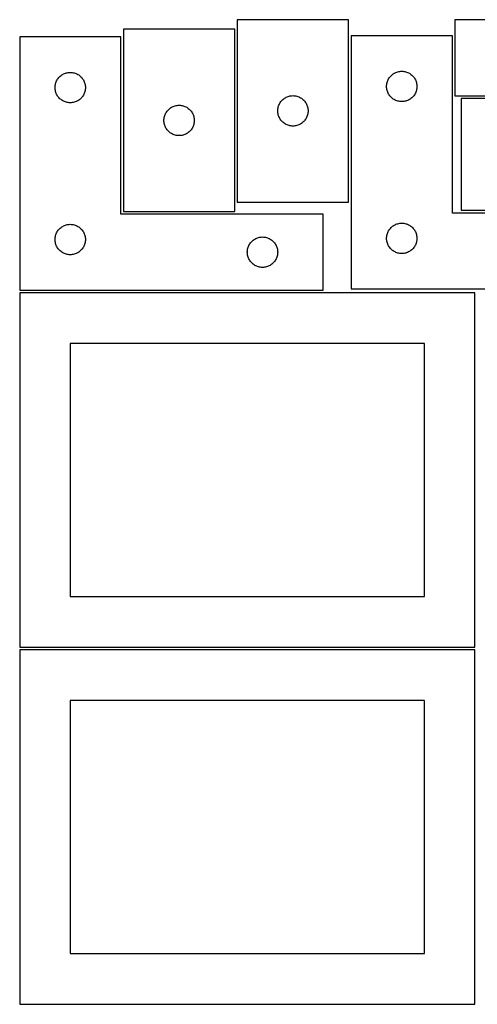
# Model space of a CAD drawing. Header units: millimetres. Extents: x 7 to 1243, y 7 to 2493.
# Tile 7 of 15: x 7 to 278, y 1910 to 2493. Entities that reach past the tile are written whole.
import ezdxf

# ---------------------------------------------------------------- set-up
doc = ezdxf.new("R2010")
doc.units = ezdxf.units.MM
doc.layers.add('CUT', color=7, linetype='CONTINUOUS', true_color=0x000000)

msp = doc.modelspace()

# ---------------------------------------------------------------- linework, layer by layer
at = {"layer": 'CUT'}
for p, q in [((201.57675, 2493.476106), (135.57675, 2493.476106)), ((135.57675, 2493.476106), (135.57675, 2385.476106)), ((201.57675, 2385.476106), (201.57675, 2493.476106)), ((444.63528, 2493.304234), (264.63528, 2493.304234)), ((264.63528, 2493.304234), (264.63528, 2448.304234)), ((68.051477, 2487.781768), (68.051477, 2379.781768)), ((134.051477, 2487.781768), (68.051477, 2487.781768)), ((134.051477, 2379.781768), (134.051477, 2487.781768)), ((66.520965, 2483.251496), (6.520965, 2483.251496)), ((6.520965, 2483.251496), (6.520965, 2333.251496)), ((66.520965, 2378.251496), (66.520965, 2483.251496)), ((263.097014, 2483.944367), (203.097014, 2483.944367)), ((203.097014, 2483.944367), (203.097014, 2333.944367)), ((263.097014, 2378.944367), (263.097014, 2483.944367)), ((32.540366, 2461.323351), (33.076814, 2461.566412)), ((33.076814, 2461.566412), (33.628009, 2461.773867)), ((33.628009, 2461.773867), (34.191593, 2461.944829)), ((34.191593, 2461.944829), (34.765152, 2462.078564)), ((34.765152, 2462.078564), (35.346229, 2462.1745)), ((35.346229, 2462.1745), (35.932336, 2462.232227)), ((35.932336, 2462.232227), (36.520965, 2462.251496)), ((36.520965, 2462.251496), (37.109593, 2462.232227)), ((37.109593, 2462.232227), (37.6957, 2462.1745)), ((37.6957, 2462.1745), (38.276778, 2462.078564)), ((38.276778, 2462.078564), (38.850336, 2461.944829)), ((38.850336, 2461.944829), (39.41392, 2461.773867)), ((39.41392, 2461.773867), (39.965116, 2461.566412)), ((39.965116, 2461.566412), (40.501563, 2461.323351)), ((227.618162, 2461.084547), (228.096882, 2461.427594)), ((228.096882, 2461.427594), (228.597014, 2461.738596)), ((228.597014, 2461.738596), (229.116416, 2462.016222)), ((229.116416, 2462.016222), (229.652864, 2462.259283)), ((229.652864, 2462.259283), (230.204059, 2462.466738)), ((230.204059, 2462.466738), (230.767643, 2462.6377)), ((230.767643, 2462.6377), (231.341202, 2462.771435)), ((231.341202, 2462.771435), (231.922279, 2462.867371)), ((231.922279, 2462.867371), (232.508386, 2462.925098)), ((232.508386, 2462.925098), (233.097014, 2462.944367)), ((233.097014, 2462.944367), (233.685643, 2462.925098)), ((233.685643, 2462.925098), (234.27175, 2462.867371)), ((234.27175, 2462.867371), (234.852827, 2462.771435)), ((234.852827, 2462.771435), (235.426386, 2462.6377)), ((235.426386, 2462.6377), (235.98997, 2462.466738)), ((235.98997, 2462.466738), (236.541165, 2462.259283)), ((236.541165, 2462.259283), (237.077613, 2462.016222)), ((237.077613, 2462.016222), (237.597014, 2461.738596)), ((237.597014, 2461.738596), (238.097147, 2461.427594)), ((238.097147, 2461.427594), (238.575867, 2461.084547)), ((27.693897, 2455.007309), (27.827632, 2455.580868)), ((27.827632, 2455.580868), (27.998593, 2456.144451)), ((27.998593, 2456.144451), (28.206049, 2456.695647)), ((28.206049, 2456.695647), (28.44911, 2457.232094)), ((28.44911, 2457.232094), (28.726736, 2457.751496)), ((28.726736, 2457.751496), (29.037738, 2458.251628)), ((29.037738, 2458.251628), (29.380785, 2458.730349)), ((29.380785, 2458.730349), (29.754406, 2459.185609)), ((29.754406, 2459.185609), (30.157004, 2459.615457)), ((30.157004, 2459.615457), (30.586852, 2460.018054)), ((30.586852, 2460.018054), (31.042112, 2460.391676)), ((31.042112, 2460.391676), (31.520833, 2460.734723)), ((31.520833, 2460.734723), (32.020965, 2461.045725)), ((32.020965, 2461.045725), (32.540366, 2461.323351)), ((40.501563, 2461.323351), (41.020965, 2461.045725)), ((41.020965, 2461.045725), (41.521097, 2460.734723)), ((41.521097, 2460.734723), (41.999817, 2460.391676)), ((41.999817, 2460.391676), (42.455077, 2460.018054)), ((42.455077, 2460.018054), (42.884926, 2459.615457)), ((42.884926, 2459.615457), (43.287523, 2459.185609)), ((43.287523, 2459.185609), (43.661145, 2458.730349)), ((43.661145, 2458.730349), (44.004191, 2458.251628)), ((44.004191, 2458.251628), (44.315193, 2457.751496)), ((44.315193, 2457.751496), (44.592819, 2457.232094)), ((44.592819, 2457.232094), (44.83588, 2456.695647)), ((44.83588, 2456.695647), (45.043336, 2456.144451)), ((45.043336, 2456.144451), (45.214297, 2455.580868)), ((45.214297, 2455.580868), (45.348032, 2455.007309)), ((224.174011, 2455.119103), (224.269947, 2455.70018)), ((224.269947, 2455.70018), (224.403682, 2456.273739)), ((224.403682, 2456.273739), (224.574643, 2456.837322)), ((224.574643, 2456.837322), (224.782099, 2457.388518)), ((224.782099, 2457.388518), (225.02516, 2457.924966)), ((225.02516, 2457.924966), (225.302786, 2458.444367)), ((225.302786, 2458.444367), (225.613788, 2458.944499)), ((225.613788, 2458.944499), (225.956834, 2459.42322)), ((225.956834, 2459.42322), (226.330456, 2459.87848)), ((226.330456, 2459.87848), (226.733053, 2460.308328)), ((226.733053, 2460.308328), (227.162902, 2460.710926)), ((227.162902, 2460.710926), (227.618162, 2461.084547)), ((238.575867, 2461.084547), (239.031127, 2460.710926)), ((239.031127, 2460.710926), (239.460975, 2460.308328)), ((239.460975, 2460.308328), (239.863573, 2459.87848)), ((239.863573, 2459.87848), (240.237195, 2459.42322)), ((240.237195, 2459.42322), (240.580241, 2458.944499)), ((240.580241, 2458.944499), (240.891243, 2458.444367)), ((240.891243, 2458.444367), (241.168869, 2457.924966)), ((241.168869, 2457.924966), (241.41193, 2457.388518)), ((241.41193, 2457.388518), (241.619386, 2456.837322)), ((241.619386, 2456.837322), (241.790347, 2456.273739)), ((241.790347, 2456.273739), (241.924082, 2455.70018)), ((241.924082, 2455.70018), (242.020018, 2455.119103)), ((27.520965, 2453.251496), (27.540234, 2453.840124)), ((27.540234, 2452.662868), (27.520965, 2453.251496)), ((27.540234, 2453.840124), (27.597961, 2454.426232)), ((27.597961, 2452.07676), (27.540234, 2452.662868)), ((27.597961, 2454.426232), (27.693897, 2455.007309)), ((27.693897, 2451.495683), (27.597961, 2452.07676)), ((27.827632, 2450.922125), (27.693897, 2451.495683)), ((27.998593, 2450.358541), (27.827632, 2450.922125)), ((28.206049, 2449.807345), (27.998593, 2450.358541)), ((28.44911, 2449.270898), (28.206049, 2449.807345)), ((44.83588, 2449.807345), (44.592819, 2449.270898)), ((45.043336, 2450.358541), (44.83588, 2449.807345)), ((45.214297, 2450.922125), (45.043336, 2450.358541)), ((45.348032, 2451.495683), (45.214297, 2450.922125)), ((45.348032, 2455.007309), (45.443968, 2454.426232)), ((45.443968, 2452.07676), (45.348032, 2451.495683)), ((45.443968, 2454.426232), (45.501695, 2453.840124)), ((45.501695, 2452.662868), (45.443968, 2452.07676)), ((45.501695, 2453.840124), (45.520965, 2453.251496)), ((45.520965, 2453.251496), (45.501695, 2452.662868)), ((224.097014, 2453.944367), (224.116284, 2454.532995)), ((224.116284, 2453.355739), (224.097014, 2453.944367)), ((224.116284, 2454.532995), (224.174011, 2455.119103)), ((224.174011, 2452.769632), (224.116284, 2453.355739)), ((224.269947, 2452.188554), (224.174011, 2452.769632)), ((224.403682, 2451.614996), (224.269947, 2452.188554)), ((224.574643, 2451.051412), (224.403682, 2451.614996)), ((224.782099, 2450.500216), (224.574643, 2451.051412)), ((225.02516, 2449.963769), (224.782099, 2450.500216)), ((225.302786, 2449.444367), (225.02516, 2449.963769)), ((241.168869, 2449.963769), (240.891243, 2449.444367)), ((241.41193, 2450.500216), (241.168869, 2449.963769)), ((241.619386, 2451.051412), (241.41193, 2450.500216)), ((241.790347, 2451.614996), (241.619386, 2451.051412)), ((241.924082, 2452.188554), (241.790347, 2451.614996)), ((242.020018, 2452.769632), (241.924082, 2452.188554)), ((242.020018, 2455.119103), (242.077745, 2454.532995)), ((242.077745, 2453.355739), (242.020018, 2452.769632)), ((242.077745, 2454.532995), (242.097014, 2453.944367)), ((242.097014, 2453.944367), (242.077745, 2453.355739)), ((28.726736, 2448.751496), (28.44911, 2449.270898)), ((29.037738, 2448.251364), (28.726736, 2448.751496)), ((29.380785, 2447.772643), (29.037738, 2448.251364)), ((29.754406, 2447.317384), (29.380785, 2447.772643)), ((30.157004, 2446.887535), (29.754406, 2447.317384)), ((30.586852, 2446.484938), (30.157004, 2446.887535)), ((31.042112, 2446.111316), (30.586852, 2446.484938)), ((31.520833, 2445.76827), (31.042112, 2446.111316)), ((32.020965, 2445.457268), (31.520833, 2445.76827)), ((32.540366, 2445.179642), (32.020965, 2445.457268)), ((33.076814, 2444.93658), (32.540366, 2445.179642)), ((33.628009, 2444.729125), (33.076814, 2444.93658)), ((34.191593, 2444.558164), (33.628009, 2444.729125)), ((34.765152, 2444.424429), (34.191593, 2444.558164)), ((35.346229, 2444.328492), (34.765152, 2444.424429)), ((35.932336, 2444.270766), (35.346229, 2444.328492)), ((36.520965, 2444.251496), (35.932336, 2444.270766)), ((37.109593, 2444.270766), (36.520965, 2444.251496)), ((37.6957, 2444.328492), (37.109593, 2444.270766)), ((38.276778, 2444.424429), (37.6957, 2444.328492)), ((38.850336, 2444.558164), (38.276778, 2444.424429)), ((39.41392, 2444.729125), (38.850336, 2444.558164)), ((39.965116, 2444.93658), (39.41392, 2444.729125)), ((40.501563, 2445.179642), (39.965116, 2444.93658)), ((41.020965, 2445.457268), (40.501563, 2445.179642)), ((41.521097, 2445.76827), (41.020965, 2445.457268)), ((41.999817, 2446.111316), (41.521097, 2445.76827)), ((42.455077, 2446.484938), (41.999817, 2446.111316)), ((42.884926, 2446.887535), (42.455077, 2446.484938)), ((43.287523, 2447.317384), (42.884926, 2446.887535)), ((43.661145, 2447.772643), (43.287523, 2447.317384)), ((44.004191, 2448.251364), (43.661145, 2447.772643)), ((44.315193, 2448.751496), (44.004191, 2448.251364)), ((44.592819, 2449.270898), (44.315193, 2448.751496)), ((160.504895, 2443.456705), (160.782521, 2443.976106)), ((160.782521, 2443.976106), (161.093524, 2444.476238)), ((161.093524, 2444.476238), (161.43657, 2444.954959)), ((161.43657, 2444.954959), (161.810192, 2445.410219)), ((161.810192, 2445.410219), (162.212789, 2445.840067)), ((162.212789, 2445.840067), (162.642638, 2446.242665)), ((162.642638, 2446.242665), (163.097897, 2446.616286)), ((163.097897, 2446.616286), (163.576618, 2446.959333)), ((163.576618, 2446.959333), (164.07675, 2447.270335)), ((164.07675, 2447.270335), (164.596152, 2447.547961)), ((164.596152, 2447.547961), (165.132599, 2447.791022)), ((165.132599, 2447.791022), (165.683795, 2447.998478)), ((165.683795, 2447.998478), (166.247379, 2448.169439)), ((166.247379, 2448.169439), (166.820937, 2448.303174)), ((166.820937, 2448.303174), (167.402014, 2448.39911)), ((167.402014, 2448.39911), (167.988122, 2448.456837)), ((167.988122, 2448.456837), (168.57675, 2448.476106)), ((168.57675, 2448.476106), (169.165378, 2448.456837)), ((169.165378, 2448.456837), (169.751486, 2448.39911)), ((169.751486, 2448.39911), (170.332563, 2448.303174)), ((170.332563, 2448.303174), (170.906122, 2448.169439)), ((170.906122, 2448.169439), (171.469705, 2447.998478)), ((171.469705, 2447.998478), (172.020901, 2447.791022)), ((172.020901, 2447.791022), (172.557348, 2447.547961)), ((172.557348, 2447.547961), (173.07675, 2447.270335)), ((173.07675, 2447.270335), (173.576882, 2446.959333)), ((173.576882, 2446.959333), (174.055603, 2446.616286)), ((174.055603, 2446.616286), (174.510862, 2446.242665)), ((174.510862, 2446.242665), (174.940711, 2445.840067)), ((174.940711, 2445.840067), (175.343308, 2445.410219)), ((175.343308, 2445.410219), (175.71693, 2444.954959)), ((175.71693, 2444.954959), (176.059977, 2444.476238)), ((176.059977, 2444.476238), (176.370979, 2443.976106)), ((176.370979, 2443.976106), (176.648605, 2443.456705)), ((225.613788, 2448.944235), (225.302786, 2449.444367)), ((225.956834, 2448.465514), (225.613788, 2448.944235)), ((226.330456, 2448.010255), (225.956834, 2448.465514)), ((226.733053, 2447.580406), (226.330456, 2448.010255)), ((227.162902, 2447.177809), (226.733053, 2447.580406)), ((227.618162, 2446.804187), (227.162902, 2447.177809)), ((228.096882, 2446.461141), (227.618162, 2446.804187)), ((228.597014, 2446.150139), (228.096882, 2446.461141)), ((229.116416, 2445.872513), (228.597014, 2446.150139)), ((229.652864, 2445.629452), (229.116416, 2445.872513)), ((230.204059, 2445.421996), (229.652864, 2445.629452)), ((230.767643, 2445.251035), (230.204059, 2445.421996)), ((231.341202, 2445.1173), (230.767643, 2445.251035)), ((231.922279, 2445.021364), (231.341202, 2445.1173)), ((232.508386, 2444.963637), (231.922279, 2445.021364)), ((233.097014, 2444.944367), (232.508386, 2444.963637)), ((233.685643, 2444.963637), (233.097014, 2444.944367)), ((234.27175, 2445.021364), (233.685643, 2444.963637)), ((234.852827, 2445.1173), (234.27175, 2445.021364)), ((235.426386, 2445.251035), (234.852827, 2445.1173)), ((235.98997, 2445.421996), (235.426386, 2445.251035)), ((236.541165, 2445.629452), (235.98997, 2445.421996)), ((237.077613, 2445.872513), (236.541165, 2445.629452)), ((237.597014, 2446.150139), (237.077613, 2445.872513)), ((238.097147, 2446.461141), (237.597014, 2446.150139)), ((238.575867, 2446.804187), (238.097147, 2446.461141)), ((239.031127, 2447.177809), (238.575867, 2446.804187)), ((239.460975, 2447.580406), (239.031127, 2447.177809)), ((239.863573, 2448.010255), (239.460975, 2447.580406)), ((240.237195, 2448.465514), (239.863573, 2448.010255)), ((240.580241, 2448.944235), (240.237195, 2448.465514)), ((240.891243, 2449.444367), (240.580241, 2448.944235)), ((264.63528, 2448.304234), (384.63528, 2448.304234)), ((376.309844, 2446.712922), (268.309844, 2446.712922)), ((268.309844, 2446.712922), (268.309844, 2380.712922)), ((92.979622, 2437.762366), (93.257248, 2438.281768)), ((93.257248, 2438.281768), (93.56825, 2438.7819)), ((93.56825, 2438.7819), (93.911297, 2439.26062)), ((93.911297, 2439.26062), (94.284919, 2439.71588)), ((94.284919, 2439.71588), (94.687516, 2440.145729)), ((94.687516, 2440.145729), (95.117364, 2440.548326)), ((95.117364, 2440.548326), (95.572624, 2440.921948)), ((95.572624, 2440.921948), (96.051345, 2441.264994)), ((96.051345, 2441.264994), (96.551477, 2441.575996)), ((96.551477, 2441.575996), (97.070879, 2441.853622)), ((97.070879, 2441.853622), (97.607326, 2442.096683)), ((97.607326, 2442.096683), (98.158522, 2442.304139)), ((98.158522, 2442.304139), (98.722105, 2442.4751)), ((98.722105, 2442.4751), (99.295664, 2442.608835)), ((99.295664, 2442.608835), (99.876741, 2442.704771)), ((99.876741, 2442.704771), (100.462849, 2442.762498)), ((100.462849, 2442.762498), (101.051477, 2442.781768)), ((101.051477, 2442.781768), (101.640105, 2442.762498)), ((101.640105, 2442.762498), (102.226213, 2442.704771)), ((102.226213, 2442.704771), (102.80729, 2442.608835)), ((102.80729, 2442.608835), (103.380848, 2442.4751)), ((103.380848, 2442.4751), (103.944432, 2442.304139)), ((103.944432, 2442.304139), (104.495628, 2442.096683)), ((104.495628, 2442.096683), (105.032075, 2441.853622)), ((105.032075, 2441.853622), (105.551477, 2441.575996)), ((105.551477, 2441.575996), (106.051609, 2441.264994)), ((106.051609, 2441.264994), (106.53033, 2440.921948)), ((106.53033, 2440.921948), (106.985589, 2440.548326)), ((106.985589, 2440.548326), (107.415438, 2440.145729)), ((107.415438, 2440.145729), (107.818035, 2439.71588)), ((107.818035, 2439.71588), (108.191657, 2439.26062)), ((108.191657, 2439.26062), (108.534703, 2438.7819)), ((108.534703, 2438.7819), (108.845705, 2438.281768)), ((108.845705, 2438.281768), (109.123332, 2437.762366)), ((159.57675, 2439.476106), (159.59602, 2440.064735)), ((159.59602, 2438.887478), (159.57675, 2439.476106)), ((159.59602, 2440.064735), (159.653746, 2440.650842)), ((159.653746, 2438.301371), (159.59602, 2438.887478)), ((159.653746, 2440.650842), (159.749683, 2441.231919)), ((159.749683, 2437.720293), (159.653746, 2438.301371)), ((159.749683, 2441.231919), (159.883418, 2441.805478)), ((159.883418, 2441.805478), (160.054379, 2442.369062)), ((160.054379, 2442.369062), (160.261834, 2442.920257)), ((160.261834, 2442.920257), (160.504895, 2443.456705)), ((176.648605, 2443.456705), (176.891666, 2442.920257)), ((176.891666, 2442.920257), (177.099121, 2442.369062)), ((177.099121, 2442.369062), (177.270083, 2441.805478)), ((177.270083, 2441.805478), (177.403818, 2441.231919)), ((177.403818, 2441.231919), (177.499754, 2440.650842)), ((177.499754, 2438.301371), (177.403818, 2437.720293)), ((177.499754, 2440.650842), (177.55748, 2440.064735)), ((177.55748, 2438.887478), (177.499754, 2438.301371)), ((177.55748, 2440.064735), (177.57675, 2439.476106)), ((177.57675, 2439.476106), (177.55748, 2438.887478)), ((92.051477, 2433.781768), (92.070747, 2434.370396)), ((92.070747, 2433.193139), (92.051477, 2433.781768)), ((92.070747, 2434.370396), (92.128473, 2434.956503)), ((92.128473, 2432.607032), (92.070747, 2433.193139)), ((92.128473, 2434.956503), (92.224409, 2435.53758)), ((92.224409, 2432.025955), (92.128473, 2432.607032)), ((92.224409, 2435.53758), (92.358144, 2436.111139)), ((92.358144, 2436.111139), (92.529106, 2436.674723)), ((92.529106, 2436.674723), (92.736561, 2437.225918)), ((92.736561, 2437.225918), (92.979622, 2437.762366)), ((109.123332, 2437.762366), (109.366393, 2437.225918)), ((109.366393, 2437.225918), (109.573848, 2436.674723)), ((109.573848, 2436.674723), (109.744809, 2436.111139)), ((109.744809, 2436.111139), (109.878544, 2435.53758)), ((109.878544, 2435.53758), (109.974481, 2434.956503)), ((109.974481, 2432.607032), (109.878544, 2432.025955)), ((109.974481, 2434.956503), (110.032207, 2434.370396)), ((110.032207, 2433.193139), (109.974481, 2432.607032)), ((110.032207, 2434.370396), (110.051477, 2433.781768)), ((110.051477, 2433.781768), (110.032207, 2433.193139)), ((159.883418, 2437.146735), (159.749683, 2437.720293)), ((160.054379, 2436.583151), (159.883418, 2437.146735)), ((160.261834, 2436.031955), (160.054379, 2436.583151)), ((160.504895, 2435.495508), (160.261834, 2436.031955)), ((160.782521, 2434.976106), (160.504895, 2435.495508)), ((161.093524, 2434.475974), (160.782521, 2434.976106)), ((161.43657, 2433.997253), (161.093524, 2434.475974)), ((161.810192, 2433.541994), (161.43657, 2433.997253)), ((162.212789, 2433.112145), (161.810192, 2433.541994)), ((162.642638, 2432.709548), (162.212789, 2433.112145)), ((163.097897, 2432.335926), (162.642638, 2432.709548)), ((163.576618, 2431.99288), (163.097897, 2432.335926)), ((174.055603, 2432.335926), (173.576882, 2431.99288)), ((174.510862, 2432.709548), (174.055603, 2432.335926)), ((174.940711, 2433.112145), (174.510862, 2432.709548)), ((175.343308, 2433.541994), (174.940711, 2433.112145)), ((175.71693, 2433.997253), (175.343308, 2433.541994)), ((176.059977, 2434.475974), (175.71693, 2433.997253)), ((176.370979, 2434.976106), (176.059977, 2434.475974)), ((176.648605, 2435.495508), (176.370979, 2434.976106)), ((176.891666, 2436.031955), (176.648605, 2435.495508)), ((177.099121, 2436.583151), (176.891666, 2436.031955)), ((177.270083, 2437.146735), (177.099121, 2436.583151)), ((177.403818, 2437.720293), (177.270083, 2437.146735)), ((92.358144, 2431.452396), (92.224409, 2432.025955)), ((92.529106, 2430.888812), (92.358144, 2431.452396)), ((92.736561, 2430.337617), (92.529106, 2430.888812)), ((92.979622, 2429.801169), (92.736561, 2430.337617)), ((93.257248, 2429.281768), (92.979622, 2429.801169)), ((93.56825, 2428.781635), (93.257248, 2429.281768)), ((93.911297, 2428.302915), (93.56825, 2428.781635)), ((94.284919, 2427.847655), (93.911297, 2428.302915)), ((94.687516, 2427.417806), (94.284919, 2427.847655)), ((95.117364, 2427.015209), (94.687516, 2427.417806)), ((95.572624, 2426.641587), (95.117364, 2427.015209)), ((96.051345, 2426.298541), (95.572624, 2426.641587)), ((106.53033, 2426.641587), (106.051609, 2426.298541)), ((106.985589, 2427.015209), (106.53033, 2426.641587)), ((107.415438, 2427.417806), (106.985589, 2427.015209)), ((107.818035, 2427.847655), (107.415438, 2427.417806)), ((108.191657, 2428.302915), (107.818035, 2427.847655)), ((108.534703, 2428.781635), (108.191657, 2428.302915)), ((108.845705, 2429.281768), (108.534703, 2428.781635)), ((109.123332, 2429.801169), (108.845705, 2429.281768)), ((109.366393, 2430.337617), (109.123332, 2429.801169)), ((109.573848, 2430.888812), (109.366393, 2430.337617)), ((109.744809, 2431.452396), (109.573848, 2430.888812)), ((109.878544, 2432.025955), (109.744809, 2431.452396)), ((164.07675, 2431.681878), (163.576618, 2431.99288)), ((164.596152, 2431.404252), (164.07675, 2431.681878)), ((165.132599, 2431.161191), (164.596152, 2431.404252)), ((165.683795, 2430.953735), (165.132599, 2431.161191)), ((166.247379, 2430.782774), (165.683795, 2430.953735)), ((166.820937, 2430.649039), (166.247379, 2430.782774)), ((167.402014, 2430.553103), (166.820937, 2430.649039)), ((167.988122, 2430.495376), (167.402014, 2430.553103)), ((168.57675, 2430.476106), (167.988122, 2430.495376)), ((169.165378, 2430.495376), (168.57675, 2430.476106)), ((169.751486, 2430.553103), (169.165378, 2430.495376)), ((170.332563, 2430.649039), (169.751486, 2430.553103)), ((170.906122, 2430.782774), (170.332563, 2430.649039)), ((171.469705, 2430.953735), (170.906122, 2430.782774)), ((172.020901, 2431.161191), (171.469705, 2430.953735)), ((172.557348, 2431.404252), (172.020901, 2431.161191)), ((173.07675, 2431.681878), (172.557348, 2431.404252)), ((173.576882, 2431.99288), (173.07675, 2431.681878)), ((96.551477, 2425.987539), (96.051345, 2426.298541)), ((97.070879, 2425.709913), (96.551477, 2425.987539)), ((97.607326, 2425.466852), (97.070879, 2425.709913)), ((98.158522, 2425.259396), (97.607326, 2425.466852)), ((98.722105, 2425.088435), (98.158522, 2425.259396)), ((99.295664, 2424.9547), (98.722105, 2425.088435)), ((99.876741, 2424.858764), (99.295664, 2424.9547)), ((100.462849, 2424.801037), (99.876741, 2424.858764)), ((101.051477, 2424.781768), (100.462849, 2424.801037)), ((101.640105, 2424.801037), (101.051477, 2424.781768)), ((102.226213, 2424.858764), (101.640105, 2424.801037)), ((102.80729, 2424.9547), (102.226213, 2424.858764)), ((103.380848, 2425.088435), (102.80729, 2424.9547)), ((103.944432, 2425.259396), (103.380848, 2425.088435)), ((104.495628, 2425.466852), (103.944432, 2425.259396)), ((105.032075, 2425.709913), (104.495628, 2425.466852)), ((105.551477, 2425.987539), (105.032075, 2425.709913)), ((106.051609, 2426.298541), (105.551477, 2425.987539)), ((68.051477, 2379.781768), (134.051477, 2379.781768)), ((135.57675, 2385.476106), (201.57675, 2385.476106)), ((268.309844, 2380.712922), (376.309844, 2380.712922)), ((186.520965, 2378.251496), (66.520965, 2378.251496)), ((186.520965, 2333.251496), (186.520965, 2378.251496)), ((383.097014, 2378.944367), (263.097014, 2378.944367)), ((28.726736, 2367.751496), (29.037738, 2368.251628)), ((29.037738, 2368.251628), (29.380785, 2368.730349)), ((29.380785, 2368.730349), (29.754406, 2369.185609)), ((29.754406, 2369.185609), (30.157004, 2369.615457)), ((30.157004, 2369.615457), (30.586852, 2370.018054)), ((30.586852, 2370.018054), (31.042112, 2370.391676)), ((31.042112, 2370.391676), (31.520833, 2370.734723)), ((31.520833, 2370.734723), (32.020965, 2371.045725)), ((32.020965, 2371.045725), (32.540366, 2371.323351)), ((32.540366, 2371.323351), (33.076814, 2371.566412)), ((33.076814, 2371.566412), (33.628009, 2371.773867)), ((33.628009, 2371.773867), (34.191593, 2371.944829)), ((34.191593, 2371.944829), (34.765152, 2372.078564)), ((34.765152, 2372.078564), (35.346229, 2372.1745)), ((35.346229, 2372.1745), (35.932336, 2372.232227)), ((35.932336, 2372.232227), (36.520965, 2372.251496)), ((36.520965, 2372.251496), (37.109593, 2372.232227)), ((37.109593, 2372.232227), (37.6957, 2372.1745)), ((37.6957, 2372.1745), (38.276778, 2372.078564)), ((38.276778, 2372.078564), (38.850336, 2371.944829)), ((38.850336, 2371.944829), (39.41392, 2371.773867)), ((39.41392, 2371.773867), (39.965116, 2371.566412)), ((39.965116, 2371.566412), (40.501563, 2371.323351)), ((40.501563, 2371.323351), (41.020965, 2371.045725)), ((41.020965, 2371.045725), (41.521097, 2370.734723)), ((41.521097, 2370.734723), (41.999817, 2370.391676)), ((41.999817, 2370.391676), (42.455077, 2370.018054)), ((42.455077, 2370.018054), (42.884926, 2369.615457)), ((42.884926, 2369.615457), (43.287523, 2369.185609)), ((43.287523, 2369.185609), (43.661145, 2368.730349)), ((43.661145, 2368.730349), (44.004191, 2368.251628)), ((44.004191, 2368.251628), (44.315193, 2367.751496)), ((225.02516, 2367.924966), (225.302786, 2368.444367)), ((225.302786, 2368.444367), (225.613788, 2368.944499)), ((225.613788, 2368.944499), (225.956834, 2369.42322)), ((225.956834, 2369.42322), (226.330456, 2369.87848)), ((226.330456, 2369.87848), (226.733053, 2370.308328)), ((226.733053, 2370.308328), (227.162902, 2370.710926)), ((227.162902, 2370.710926), (227.618162, 2371.084547)), ((227.618162, 2371.084547), (228.096882, 2371.427594)), ((228.096882, 2371.427594), (228.597014, 2371.738596)), ((228.597014, 2371.738596), (229.116416, 2372.016222)), ((229.116416, 2372.016222), (229.652864, 2372.259283)), ((229.652864, 2372.259283), (230.204059, 2372.466738)), ((230.204059, 2372.466738), (230.767643, 2372.6377)), ((230.767643, 2372.6377), (231.341202, 2372.771435)), ((231.341202, 2372.771435), (231.922279, 2372.867371)), ((231.922279, 2372.867371), (232.508386, 2372.925098)), ((232.508386, 2372.925098), (233.097014, 2372.944367)), ((233.097014, 2372.944367), (233.685643, 2372.925098)), ((233.685643, 2372.925098), (234.27175, 2372.867371)), ((234.27175, 2372.867371), (234.852827, 2372.771435)), ((234.852827, 2372.771435), (235.426386, 2372.6377)), ((235.426386, 2372.6377), (235.98997, 2372.466738)), ((235.98997, 2372.466738), (236.541165, 2372.259283)), ((236.541165, 2372.259283), (237.077613, 2372.016222)), ((237.077613, 2372.016222), (237.597014, 2371.738596)), ((237.597014, 2371.738596), (238.097147, 2371.427594)), ((238.097147, 2371.427594), (238.575867, 2371.084547)), ((238.575867, 2371.084547), (239.031127, 2370.710926)), ((239.031127, 2370.710926), (239.460975, 2370.308328)), ((239.460975, 2370.308328), (239.863573, 2369.87848)), ((239.863573, 2369.87848), (240.237195, 2369.42322)), ((240.237195, 2369.42322), (240.580241, 2368.944499)), ((240.580241, 2368.944499), (240.891243, 2368.444367)), ((240.891243, 2368.444367), (241.168869, 2367.924966)), ((27.520965, 2363.251496), (27.540234, 2363.840124)), ((27.540234, 2362.662868), (27.520965, 2363.251496)), ((27.540234, 2363.840124), (27.597961, 2364.426232)), ((27.597961, 2362.07676), (27.540234, 2362.662868)), ((27.597961, 2364.426232), (27.693897, 2365.007309)), ((27.693897, 2365.007309), (27.827632, 2365.580868)), ((27.827632, 2365.580868), (27.998593, 2366.144451)), ((27.998593, 2366.144451), (28.206049, 2366.695647)), ((28.206049, 2366.695647), (28.44911, 2367.232094)), ((28.44911, 2367.232094), (28.726736, 2367.751496)), ((44.315193, 2367.751496), (44.592819, 2367.232094)), ((44.592819, 2367.232094), (44.83588, 2366.695647)), ((44.83588, 2366.695647), (45.043336, 2366.144451)), ((45.043336, 2366.144451), (45.214297, 2365.580868)), ((45.214297, 2365.580868), (45.348032, 2365.007309)), ((45.348032, 2365.007309), (45.443968, 2364.426232)), ((45.443968, 2364.426232), (45.501695, 2363.840124)), ((45.501695, 2362.662868), (45.443968, 2362.07676)), ((45.501695, 2363.840124), (45.520965, 2363.251496)), ((45.520965, 2363.251496), (45.501695, 2362.662868)), ((144.157004, 2362.115457), (144.586852, 2362.518054)), ((144.586852, 2362.518054), (145.042112, 2362.891676)), ((145.042112, 2362.891676), (145.520833, 2363.234723)), ((145.520833, 2363.234723), (146.020965, 2363.545725)), ((146.020965, 2363.545725), (146.540366, 2363.823351)), ((146.540366, 2363.823351), (147.076814, 2364.066412)), ((147.076814, 2364.066412), (147.628009, 2364.273867)), ((147.628009, 2364.273867), (148.191593, 2364.444829)), ((148.191593, 2364.444829), (148.765152, 2364.578564)), ((148.765152, 2364.578564), (149.346229, 2364.6745)), ((149.346229, 2364.6745), (149.932336, 2364.732227)), ((149.932336, 2364.732227), (150.520965, 2364.751496)), ((150.520965, 2364.751496), (151.109593, 2364.732227)), ((151.109593, 2364.732227), (151.6957, 2364.6745)), ((151.6957, 2364.6745), (152.276778, 2364.578564)), ((152.276778, 2364.578564), (152.850336, 2364.444829)), ((152.850336, 2364.444829), (153.41392, 2364.273867)), ((153.41392, 2364.273867), (153.965116, 2364.066412)), ((153.965116, 2364.066412), (154.501563, 2363.823351)), ((154.501563, 2363.823351), (155.020965, 2363.545725)), ((155.020965, 2363.545725), (155.521097, 2363.234723)), ((155.521097, 2363.234723), (155.999817, 2362.891676)), ((155.999817, 2362.891676), (156.455077, 2362.518054)), ((156.455077, 2362.518054), (156.884926, 2362.115457)), ((224.097014, 2363.944367), (224.116284, 2364.532995)), ((224.116284, 2363.355739), (224.097014, 2363.944367)), ((224.116284, 2364.532995), (224.174011, 2365.119103)), ((224.174011, 2362.769632), (224.116284, 2363.355739)), ((224.174011, 2365.119103), (224.269947, 2365.70018)), ((224.269947, 2362.188554), (224.174011, 2362.769632)), ((224.269947, 2365.70018), (224.403682, 2366.273739)), ((224.403682, 2366.273739), (224.574643, 2366.837322)), ((224.574643, 2366.837322), (224.782099, 2367.388518)), ((224.782099, 2367.388518), (225.02516, 2367.924966)), ((241.168869, 2367.924966), (241.41193, 2367.388518)), ((241.41193, 2367.388518), (241.619386, 2366.837322)), ((241.619386, 2366.837322), (241.790347, 2366.273739)), ((241.790347, 2366.273739), (241.924082, 2365.70018)), ((241.924082, 2365.70018), (242.020018, 2365.119103)), ((242.020018, 2362.769632), (241.924082, 2362.188554)), ((242.020018, 2365.119103), (242.077745, 2364.532995)), ((242.077745, 2363.355739), (242.020018, 2362.769632)), ((242.077745, 2364.532995), (242.097014, 2363.944367)), ((242.097014, 2363.944367), (242.077745, 2363.355739)), ((27.693897, 2361.495683), (27.597961, 2362.07676)), ((27.827632, 2360.922125), (27.693897, 2361.495683)), ((27.998593, 2360.358541), (27.827632, 2360.922125)), ((28.206049, 2359.807345), (27.998593, 2360.358541)), ((28.44911, 2359.270898), (28.206049, 2359.807345)), ((28.726736, 2358.751496), (28.44911, 2359.270898)), ((29.037738, 2358.251364), (28.726736, 2358.751496)), ((29.380785, 2357.772643), (29.037738, 2358.251364)), ((29.754406, 2357.317384), (29.380785, 2357.772643)), ((30.157004, 2356.887535), (29.754406, 2357.317384)), ((30.586852, 2356.484938), (30.157004, 2356.887535)), ((31.042112, 2356.111316), (30.586852, 2356.484938)), ((42.455077, 2356.484938), (41.999817, 2356.111316)), ((42.884926, 2356.887535), (42.455077, 2356.484938)), ((43.287523, 2357.317384), (42.884926, 2356.887535)), ((43.661145, 2357.772643), (43.287523, 2357.317384)), ((44.004191, 2358.251364), (43.661145, 2357.772643)), ((44.315193, 2358.751496), (44.004191, 2358.251364)), ((44.592819, 2359.270898), (44.315193, 2358.751496)), ((44.83588, 2359.807345), (44.592819, 2359.270898)), ((45.043336, 2360.358541), (44.83588, 2359.807345)), ((45.214297, 2360.922125), (45.043336, 2360.358541)), ((45.348032, 2361.495683), (45.214297, 2360.922125)), ((45.443968, 2362.07676), (45.348032, 2361.495683)), ((141.540234, 2356.340124), (141.597961, 2356.926232)), ((141.597961, 2356.926232), (141.693897, 2357.507309)), ((141.693897, 2357.507309), (141.827632, 2358.080868)), ((141.827632, 2358.080868), (141.998593, 2358.644451)), ((141.998593, 2358.644451), (142.206049, 2359.195647)), ((142.206049, 2359.195647), (142.44911, 2359.732094)), ((142.44911, 2359.732094), (142.726736, 2360.251496)), ((142.726736, 2360.251496), (143.037738, 2360.751628)), ((143.037738, 2360.751628), (143.380785, 2361.230349)), ((143.380785, 2361.230349), (143.754406, 2361.685609)), ((143.754406, 2361.685609), (144.157004, 2362.115457)), ((156.884926, 2362.115457), (157.287523, 2361.685609)), ((157.287523, 2361.685609), (157.661145, 2361.230349)), ((157.661145, 2361.230349), (158.004191, 2360.751628)), ((158.004191, 2360.751628), (158.315193, 2360.251496)), ((158.315193, 2360.251496), (158.592819, 2359.732094)), ((158.592819, 2359.732094), (158.83588, 2359.195647)), ((158.83588, 2359.195647), (159.043336, 2358.644451)), ((159.043336, 2358.644451), (159.214297, 2358.080868)), ((159.214297, 2358.080868), (159.348032, 2357.507309)), ((159.348032, 2357.507309), (159.443968, 2356.926232)), ((159.443968, 2356.926232), (159.501695, 2356.340124)), ((224.403682, 2361.614996), (224.269947, 2362.188554)), ((224.574643, 2361.051412), (224.403682, 2361.614996)), ((224.782099, 2360.500216), (224.574643, 2361.051412)), ((225.02516, 2359.963769), (224.782099, 2360.500216)), ((225.302786, 2359.444367), (225.02516, 2359.963769)), ((225.613788, 2358.944235), (225.302786, 2359.444367)), ((225.956834, 2358.465514), (225.613788, 2358.944235)), ((226.330456, 2358.010255), (225.956834, 2358.465514)), ((226.733053, 2357.580406), (226.330456, 2358.010255)), ((227.162902, 2357.177809), (226.733053, 2357.580406)), ((227.618162, 2356.804187), (227.162902, 2357.177809)), ((228.096882, 2356.461141), (227.618162, 2356.804187)), ((228.597014, 2356.150139), (228.096882, 2356.461141)), ((238.097147, 2356.461141), (237.597014, 2356.150139)), ((238.575867, 2356.804187), (238.097147, 2356.461141)), ((239.031127, 2357.177809), (238.575867, 2356.804187)), ((239.460975, 2357.580406), (239.031127, 2357.177809)), ((239.863573, 2358.010255), (239.460975, 2357.580406)), ((240.237195, 2358.465514), (239.863573, 2358.010255)), ((240.580241, 2358.944235), (240.237195, 2358.465514)), ((240.891243, 2359.444367), (240.580241, 2358.944235)), ((241.168869, 2359.963769), (240.891243, 2359.444367)), ((241.41193, 2360.500216), (241.168869, 2359.963769)), ((241.619386, 2361.051412), (241.41193, 2360.500216)), ((241.790347, 2361.614996), (241.619386, 2361.051412)), ((241.924082, 2362.188554), (241.790347, 2361.614996)), ((31.520833, 2355.76827), (31.042112, 2356.111316)), ((32.020965, 2355.457268), (31.520833, 2355.76827)), ((32.540366, 2355.179642), (32.020965, 2355.457268)), ((33.076814, 2354.93658), (32.540366, 2355.179642)), ((33.628009, 2354.729125), (33.076814, 2354.93658)), ((34.191593, 2354.558164), (33.628009, 2354.729125)), ((34.765152, 2354.424429), (34.191593, 2354.558164)), ((35.346229, 2354.328492), (34.765152, 2354.424429)), ((35.932336, 2354.270766), (35.346229, 2354.328492)), ((36.520965, 2354.251496), (35.932336, 2354.270766)), ((37.109593, 2354.270766), (36.520965, 2354.251496)), ((37.6957, 2354.328492), (37.109593, 2354.270766)), ((38.276778, 2354.424429), (37.6957, 2354.328492)), ((38.850336, 2354.558164), (38.276778, 2354.424429)), ((39.41392, 2354.729125), (38.850336, 2354.558164)), ((39.965116, 2354.93658), (39.41392, 2354.729125)), ((40.501563, 2355.179642), (39.965116, 2354.93658)), ((41.020965, 2355.457268), (40.501563, 2355.179642)), ((41.521097, 2355.76827), (41.020965, 2355.457268)), ((41.999817, 2356.111316), (41.521097, 2355.76827)), ((141.520965, 2355.751496), (141.540234, 2356.340124)), ((141.540234, 2355.162868), (141.520965, 2355.751496)), ((141.597961, 2354.57676), (141.540234, 2355.162868)), ((141.693897, 2353.995683), (141.597961, 2354.57676)), ((141.827632, 2353.422125), (141.693897, 2353.995683)), ((141.998593, 2352.858541), (141.827632, 2353.422125)), ((142.206049, 2352.307345), (141.998593, 2352.858541)), ((142.44911, 2351.770898), (142.206049, 2352.307345)), ((142.726736, 2351.251496), (142.44911, 2351.770898)), ((143.037738, 2350.751364), (142.726736, 2351.251496)), ((143.380785, 2350.272643), (143.037738, 2350.751364)), ((158.004191, 2350.751364), (157.661145, 2350.272643)), ((158.315193, 2351.251496), (158.004191, 2350.751364)), ((158.592819, 2351.770898), (158.315193, 2351.251496)), ((158.83588, 2352.307345), (158.592819, 2351.770898)), ((159.043336, 2352.858541), (158.83588, 2352.307345)), ((159.214297, 2353.422125), (159.043336, 2352.858541)), ((159.348032, 2353.995683), (159.214297, 2353.422125)), ((159.443968, 2354.57676), (159.348032, 2353.995683)), ((159.501695, 2355.162868), (159.443968, 2354.57676)), ((159.501695, 2356.340124), (159.520965, 2355.751496)), ((159.520965, 2355.751496), (159.501695, 2355.162868)), ((229.116416, 2355.872513), (228.597014, 2356.150139)), ((229.652864, 2355.629452), (229.116416, 2355.872513)), ((230.204059, 2355.421996), (229.652864, 2355.629452)), ((230.767643, 2355.251035), (230.204059, 2355.421996)), ((231.341202, 2355.1173), (230.767643, 2355.251035)), ((231.922279, 2355.021364), (231.341202, 2355.1173)), ((232.508386, 2354.963637), (231.922279, 2355.021364)), ((233.097014, 2354.944367), (232.508386, 2354.963637)), ((233.685643, 2354.963637), (233.097014, 2354.944367)), ((234.27175, 2355.021364), (233.685643, 2354.963637)), ((234.852827, 2355.1173), (234.27175, 2355.021364)), ((235.426386, 2355.251035), (234.852827, 2355.1173)), ((235.98997, 2355.421996), (235.426386, 2355.251035)), ((236.541165, 2355.629452), (235.98997, 2355.421996)), ((237.077613, 2355.872513), (236.541165, 2355.629452)), ((237.597014, 2356.150139), (237.077613, 2355.872513)), ((143.754406, 2349.817384), (143.380785, 2350.272643)), ((144.157004, 2349.387535), (143.754406, 2349.817384)), ((144.586852, 2348.984938), (144.157004, 2349.387535)), ((145.042112, 2348.611316), (144.586852, 2348.984938)), ((145.520833, 2348.26827), (145.042112, 2348.611316)), ((146.020965, 2347.957268), (145.520833, 2348.26827)), ((146.540366, 2347.679642), (146.020965, 2347.957268)), ((147.076814, 2347.43658), (146.540366, 2347.679642)), ((147.628009, 2347.229125), (147.076814, 2347.43658)), ((148.191593, 2347.058164), (147.628009, 2347.229125)), ((148.765152, 2346.924429), (148.191593, 2347.058164)), ((149.346229, 2346.828492), (148.765152, 2346.924429)), ((149.932336, 2346.770766), (149.346229, 2346.828492)), ((150.520965, 2346.751496), (149.932336, 2346.770766)), ((151.109593, 2346.770766), (150.520965, 2346.751496)), ((151.6957, 2346.828492), (151.109593, 2346.770766)), ((152.276778, 2346.924429), (151.6957, 2346.828492)), ((152.850336, 2347.058164), (152.276778, 2346.924429)), ((153.41392, 2347.229125), (152.850336, 2347.058164)), ((153.965116, 2347.43658), (153.41392, 2347.229125)), ((154.501563, 2347.679642), (153.965116, 2347.43658)), ((155.020965, 2347.957268), (154.501563, 2347.679642)), ((155.521097, 2348.26827), (155.020965, 2347.957268)), ((155.999817, 2348.611316), (155.521097, 2348.26827)), ((156.455077, 2348.984938), (155.999817, 2348.611316)), ((156.884926, 2349.387535), (156.455077, 2348.984938)), ((157.287523, 2349.817384), (156.884926, 2349.387535)), ((157.661145, 2350.272643), (157.287523, 2349.817384)), ((6.520965, 2333.251496), (186.520965, 2333.251496)), ((203.097014, 2333.944367), (383.097014, 2333.944367)), ((276.520965, 2331.730499), (6.520965, 2331.730499)), ((6.520965, 2331.730499), (6.520965, 2121.730499)), ((276.520965, 2121.730499), (276.520965, 2331.730499)), ((246.520965, 2301.730499), (36.520965, 2301.730499)), ((36.520965, 2301.730499), (36.520965, 2151.730499)), ((246.520965, 2151.730499), (246.520965, 2301.730499)), ((36.520965, 2151.730499), (246.520965, 2151.730499)), ((6.520965, 2121.730499), (276.520965, 2121.730499)), ((276.520965, 2120.209747), (6.520965, 2120.209747)), ((6.520965, 2120.209747), (6.520965, 1910.209747)), ((276.520965, 1910.209747), (276.520965, 2120.209747)), ((246.520965, 2090.209747), (36.520965, 2090.209747)), ((36.520965, 2090.209747), (36.520965, 1940.209747)), ((246.520965, 1940.209747), (246.520965, 2090.209747)), ((36.520965, 1940.209747), (246.520965, 1940.209747)), ((6.520965, 1910.209747), (276.520965, 1910.209747))]:
    msp.add_line(p, q, dxfattribs=at)

doc.saveas('drawing.dxf')
